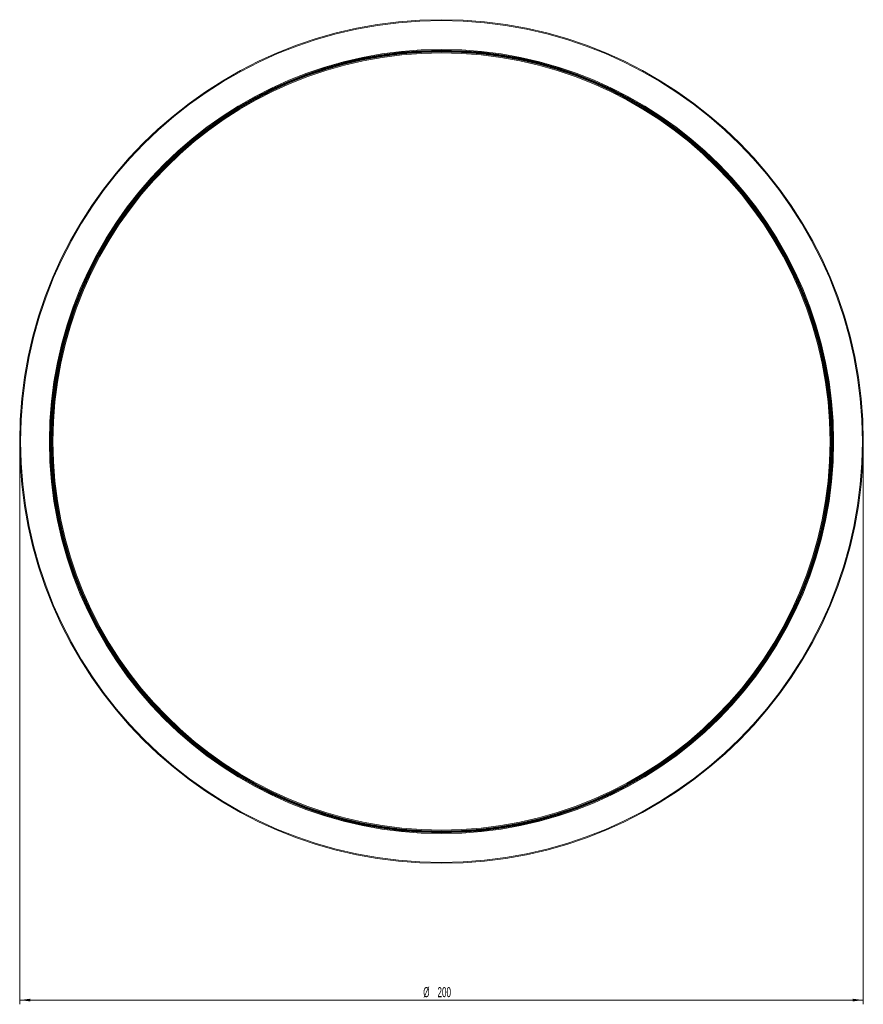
# Model space of a CAD drawing. Header units: millimetres. Extents: x -523 to 333, y -36 to 695.
# Tile 4 of 12: x -523 to -323, y 462 to 695. Entities that reach past the tile are written whole.
import ezdxf

# ---------------------------------------------------------------- set-up
doc = ezdxf.new("R2010")
doc.units = ezdxf.units.MM
doc.styles.add('SLDTEXTSTYLE0', font='TXT', dxfattribs={"width": 0.605})
doc.dimstyles.new('SLDDIMSTYLE0', dxfattribs={"dimtxt": 2.311487, "dimasz": 2.5, "dimexe": 0, "dimexo": 0.0625, "dimgap": 0.577872, "dimtad": 1, "dimtoh": 1, "dimrnd": 1e-09, "dimzin": 12, "dimdsep": 46, "dimtxsty": 'SLDTEXTSTYLE0', "dimsah": 1, "dimcen": 0.09, "dimadec": 0, "dimazin": 0, "dimtfac": 1, "dimtofl": 0, "dimtmove": 0, "dimatfit": 3, "dimfxl": 1, "dimfrac": 2, "dimtolj": 1, "dimtzin": 12, "dimarcsym": 0})

# ---------------------------------------------------------------- blocks, each defined once
blk = doc.blocks.new('*D1')
at = {"color": 7, "linetype": 'Continuous', "lineweight": 0}
for p, q in [((-523.47, 593.94), (-523.47, 461.52)), ((-323.47, 593.94), (-323.47, 461.52)), ((-523.47, 462.52), (-323.47, 462.52))]:
    blk.add_line(p, q, dxfattribs=at)
for points in [[(-523.47, 462.52), (-520.97, 462.21), (-520.97, 462.83)], [(-323.47, 462.52), (-325.97, 462.83), (-325.97, 462.21)]]:
    blk.add_solid(points, dxfattribs=at)
at = {"color": 7, "linetype": 'Continuous', "lineweight": 0, "char_height": 2.381, "attachment_point": 1, "style": 'SLDTEXTSTYLE0'}
for s, insert in [('%%c', (-427.8, 465.59)), ('200', (-424.43, 465.59))]:
    blk.add_mtext(s, dxfattribs=dict(at, insert=insert))

msp = doc.modelspace()

# ---------------------------------------------------------------- linework, layer by layer
at = {"color": 7, "linetype": 'Continuous', "lineweight": 15}
for radius in [100, 99.8, 92.948, 92.748, 92.726, 92.576, 92.5, 92.344, 92.126]:
    msp.add_circle((-423.471, 594.942), radius, dxfattribs=at)

# ---------------------------------------------------------------- dimensions: what is measured, and where the dimension line sits
at = {"color": 7, "linetype": 'Continuous', "lineweight": 0}
dim = msp.add_linear_dim(base=(-323.471, 462.518), p1=(-523.471, 594.942), p2=(-323.471, 594.942), text='%%c<>', dimstyle='SLDDIMSTYLE0', dxfattribs=at)
dim.commit()
dim.dimension.update_dxf_attribs({"geometry": '*D1', "text_midpoint": (-423.471, 462.518), "dimtype": 160})

doc.saveas('drawing.dxf')
